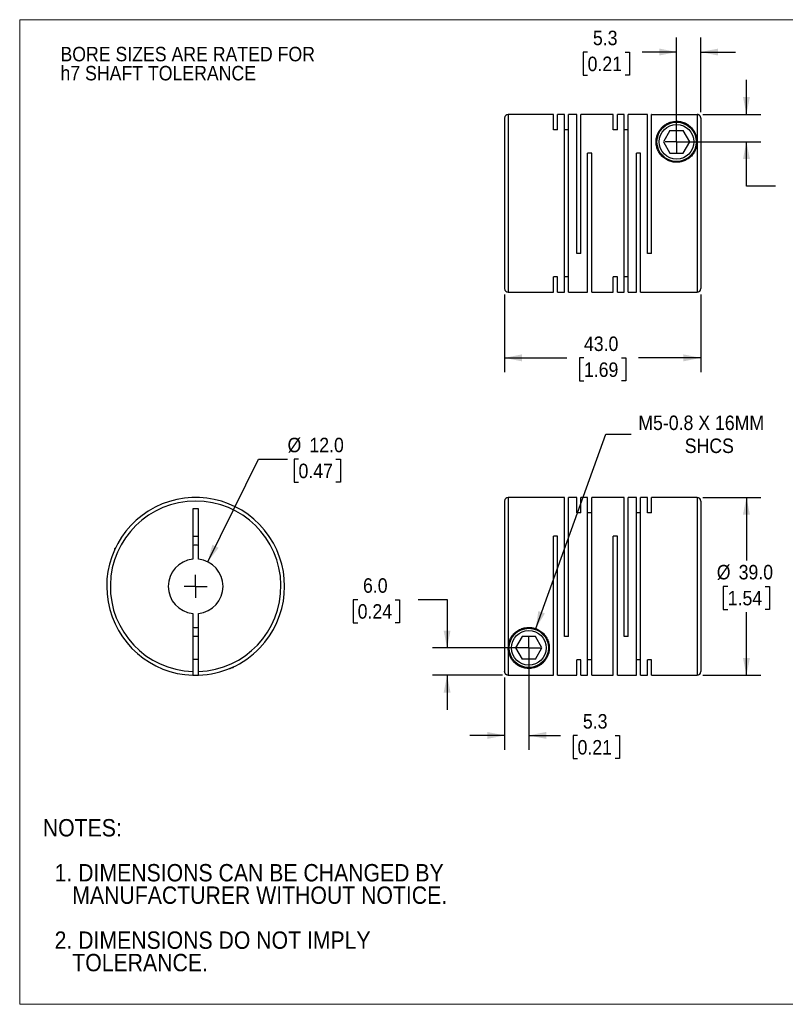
# Model space of a CAD drawing. Header units: millimetres. Extents: x 0 to 279, y 0 to 216.
# Tile 1 of 2: x 0 to 168, y 0 to 216. Entities that reach past the tile are written whole.
import ezdxf

# ---------------------------------------------------------------- set-up
doc = ezdxf.new("R2010")
doc.units = ezdxf.units.MM
doc.linetypes.add('SLD-Solid', pattern=[0])
doc.layers.add('SLD-0', color=7, linetype='SLD-Solid', lineweight=25)
doc.layers.add('TEXT', color=140, linetype='SLD-Solid', lineweight=25)
doc.styles.add('SLDTEXTSTYLE0', font='GOTHIC.TTF', dxfattribs={"width": 0.913})
doc.dimstyles.new('SLDDIMSTYLE0', dxfattribs={"dimtxt": 3.175, "dimasz": 3.81, "dimexe": 0, "dimexo": 0.0625, "dimgap": 0.79375, "dimtad": 0, "dimtih": 1, "dimtoh": 1, "dimdec": 1, "dimrnd": 1e-09, "dimzin": 4, "dimdsep": 46, "dimtxsty": 'SLDTEXTSTYLE0', "dimsah": 1, "dimcen": 0, "dimadec": 0, "dimazin": 1, "dimtfac": 1, "dimtdec": 1, "dimtofl": 0, "dimtmove": 0, "dimatfit": 3, "dimfxl": 0, "dimfrac": 2, "dimtolj": 1, "dimtzin": 12, "dimarcsym": 0})
doc.dimstyles.new('SLDDIMSTYLE1', dxfattribs={"dimtxt": 3.175, "dimasz": 3.81, "dimexe": 0, "dimexo": 0.0625, "dimgap": 0.79375, "dimtad": 0, "dimtih": 1, "dimtoh": 1, "dimdec": 1, "dimrnd": 1e-09, "dimzin": 12, "dimdsep": 46, "dimtxsty": 'SLDTEXTSTYLE0', "dimsah": 1, "dimcen": 0.09, "dimadec": 0, "dimazin": 3, "dimtfac": 1, "dimtdec": 1, "dimtmove": 0, "dimatfit": 0, "dimfxl": 0, "dimfrac": 2, "dimtolj": 1, "dimtzin": 12, "dimarcsym": 0})
doc.dimstyles.new('SLDDIMSTYLE2', dxfattribs={"dimtxt": 3.175, "dimasz": 3.81, "dimexe": 0, "dimexo": 0.0625, "dimgap": 0.79375, "dimtad": 0, "dimtih": 1, "dimtoh": 1, "dimdec": 1, "dimrnd": 1e-09, "dimzin": 4, "dimdsep": 46, "dimtxsty": 'SLDTEXTSTYLE0', "dimsah": 1, "dimcen": 0.09, "dimadec": 0, "dimazin": 1, "dimtfac": 1, "dimtdec": 1, "dimtmove": 0, "dimatfit": 0, "dimfxl": 0, "dimfrac": 2, "dimtolj": 1, "dimtzin": 12, "dimarcsym": 0})
doc.dimstyles.new('SLDDIMSTYLE3', dxfattribs={"dimtxt": 3.175, "dimasz": 3.81, "dimexe": 0, "dimexo": 0.0625, "dimgap": 0.79375, "dimtad": 0, "dimtih": 1, "dimtoh": 1, "dimdec": 1, "dimrnd": 1e-09, "dimzin": 12, "dimdsep": 46, "dimtxsty": 'SLDTEXTSTYLE0', "dimsah": 1, "dimcen": 0, "dimadec": 0, "dimazin": 3, "dimtfac": 1, "dimtdec": 1, "dimtofl": 0, "dimtmove": 0, "dimatfit": 3, "dimfxl": 0, "dimfrac": 2, "dimtolj": 1, "dimtzin": 12, "dimarcsym": 0})
doc.dimstyles.new('SLDDIMSTYLE4', dxfattribs={"dimtxt": 3.175, "dimasz": 3.81, "dimexe": 0, "dimexo": 0.0625, "dimgap": 0.79375, "dimtad": 0, "dimtih": 1, "dimtoh": 1, "dimdec": 1, "dimrnd": 1e-09, "dimzin": 4, "dimdsep": 46, "dimtxsty": 'SLDTEXTSTYLE0', "dimsah": 1, "dimcen": 0.09, "dimadec": 0, "dimazin": 1, "dimtfac": 1, "dimtdec": 1, "dimtofl": 0, "dimtmove": 0, "dimatfit": 3, "dimfxl": 0, "dimfrac": 2, "dimtolj": 1, "dimtzin": 12, "dimarcsym": 0})

# ---------------------------------------------------------------- blocks, each defined once
blk = doc.blocks.new('Block2')
at = {"color": 7, "linetype": 'SLD-Solid', "lineweight": 18}
for p, q in [((279.4, 215.9), (0, 215.9)), ((0, 0), (0, 215.9)), ((279.4, 0), (0, 0))]:
    blk.add_line(p, q, dxfattribs=at)
blk = doc.blocks.new('SW_NOTE_0_2')
at = {"layer": 'SLD-0', "color": 0, "char_height": 3.175, "attachment_point": 1, "style": 'SLDTEXTSTYLE0'}
for s, insert in [('BORE SIZES ARE RATED FOR ', (0, 4.06)), ('h7 SHAFT TOLERANCE', (0, -0.12))]:
    blk.add_mtext(s, dxfattribs=dict(at, insert=insert))
blk = doc.blocks.new('SW_NOTE_0_3')
at = {"layer": 'TEXT', "color": 0, "char_height": 3.81, "attachment_point": 1, "style": 'SLDTEXTSTYLE0'}
for s, insert in [('NOTES:', (0, 4.87)), ('  1. DIMENSIONS CAN BE CHANGED BY     ', (0, -4.99)), ('     MANUFACTURER WITHOUT NOTICE.', (0, -9.91)), ('  2. DIMENSIONS DO NOT IMPLY ', (0, -19.77)), ('     TOLERANCE.', (0, -24.69))]:
    blk.add_mtext(s, dxfattribs=dict(at, insert=insert))
blk = doc.blocks.new('_D')
at = {"layer": 'SLD-0'}
for p, q in [((41.23, 97.03), (52.37, 119.53)), ((52.37, 119.53), (58.72, 119.53)), ((61.12, 119.53), (60.15, 119.53)), ((60.15, 119.53), (60.15, 114.49)), ((69.33, 119.53), (70.3, 119.53)), ((70.3, 119.53), (70.3, 114.49)), ((60.15, 114.49), (61.12, 114.49)), ((70.3, 114.49), (69.33, 114.49))]:
    blk.add_line(p, q, dxfattribs=at)
blk.add_solid([(41.23, 97.03), (43.61, 100.1), (42.24, 100.78)], dxfattribs=at)
at = {"layer": 'SLD-0', "char_height": 3.175, "attachment_point": 1, "style": 'SLDTEXTSTYLE0'}
for s, insert in [('%%c', (58.72, 124.23)), ('12.0', (63.51, 124.23)), ('0.47', (61.12, 118.55))]:
    blk.add_mtext(s, dxfattribs=dict(at, insert=insert))
blk = doc.blocks.new('SW_CENTERMARKSYMBOL_0')
at = {"layer": 'SLD-0', "color": 0}
for q in [(0, 2.54), (-2.54, 0), (0, -2.54), (2.54, 0)]:
    blk.add_line((0, 0), q, dxfattribs=at)
blk = doc.blocks.new('_D_1')
at = {"layer": 'SLD-0'}
for p, q in [((111.6, 76.88), (111.6, 55.79)), ((106.3, 71.69), (106.3, 55.79)), ((106.3, 58.96), (98.68, 58.96)), ((111.6, 58.96), (118.54, 58.96)), ((122.29, 58.94), (121.32, 58.94)), ((121.32, 58.94), (121.32, 53.9)), ((130.5, 58.94), (131.47, 58.94)), ((131.47, 58.94), (131.47, 53.9)), ((121.32, 53.9), (122.29, 53.9)), ((131.47, 53.9), (130.5, 53.9))]:
    blk.add_line(p, q, dxfattribs=at)
for points in [[(106.3, 58.96), (102.49, 59.72), (102.49, 58.2)], [(111.6, 58.96), (115.41, 58.2), (115.41, 59.72)]]:
    blk.add_solid(points, dxfattribs=at)
at = {"layer": 'SLD-0', "char_height": 3.175, "attachment_point": 1, "style": 'SLDTEXTSTYLE0'}
for s, insert in [('5.3', (123.46, 63.64)), ('0.21', (122.29, 57.95))]:
    blk.add_mtext(s, dxfattribs=dict(at, insert=insert))
blk = doc.blocks.new('_D_2')
at = {"layer": 'SLD-0'}
for p, q in [((74.09, 88.72), (73.12, 88.72)), ((73.12, 88.72), (73.12, 83.68)), ((82.3, 88.72), (83.27, 88.72)), ((83.27, 88.72), (83.27, 83.68)), ((87.34, 88.75), (93.69, 88.75)), ((93.69, 88.75), (93.69, 78.15)), ((73.12, 83.68), (74.09, 83.68)), ((83.27, 83.68), (82.3, 83.68)), ((110.33, 78.15), (90.51, 78.15)), ((105.83, 72.16), (90.51, 72.16)), ((93.69, 72.16), (93.69, 64.54))]:
    blk.add_line(p, q, dxfattribs=at)
for points in [[(93.69, 78.15), (94.45, 81.96), (92.93, 81.96)], [(93.69, 72.16), (92.93, 68.35), (94.45, 68.35)]]:
    blk.add_solid(points, dxfattribs=at)
at = {"layer": 'SLD-0', "char_height": 3.175, "attachment_point": 1, "style": 'SLDTEXTSTYLE0'}
for s, insert in [('6.0', (75.26, 93.42)), ('0.24', (74.09, 87.74))]:
    blk.add_mtext(s, dxfattribs=dict(at, insert=insert))
blk = doc.blocks.new('_D_3')
at = {"layer": 'SLD-0'}
for p, q in [((113.12, 82.38), (128.47, 125.05)), ((128.47, 125.05), (134.03, 125.05))]:
    blk.add_line(p, q, dxfattribs=at)
blk.add_solid([(113.12, 82.38), (115.13, 85.71), (113.69, 86.23)], dxfattribs=at)
at = {"layer": 'SLD-0', "char_height": 3.175, "attachment_point": 1, "style": 'SLDTEXTSTYLE0'}
for s, insert in [('M5-0.8 X 16MM', (135.61, 129.1)), ('SHCS', (145.79, 124.06))]:
    blk.add_mtext(s, dxfattribs=dict(at, insert=insert))
blk = doc.blocks.new('_D_4')
at = {"layer": 'SLD-0'}
for p, q in [((149.77, 111.15), (162.49, 111.15)), ((159.31, 111.15), (159.31, 97.33)), ((155.21, 91.65), (154.24, 91.65)), ((154.24, 91.65), (154.24, 86.61)), ((163.42, 91.65), (164.38, 91.65)), ((164.38, 91.65), (164.38, 86.61)), ((154.24, 86.61), (155.21, 86.61)), ((164.38, 86.61), (163.42, 86.61)), ((159.31, 72.15), (159.31, 85.96)), ((149.77, 72.15), (162.49, 72.15))]:
    blk.add_line(p, q, dxfattribs=at)
for points in [[(159.31, 111.15), (158.55, 107.34), (160.07, 107.34)], [(159.31, 72.15), (160.07, 75.96), (158.55, 75.96)]]:
    blk.add_solid(points, dxfattribs=at)
at = {"layer": 'SLD-0', "char_height": 3.175, "attachment_point": 1, "style": 'SLDTEXTSTYLE0'}
for s, insert in [('%%c', (152.81, 96.35)), ('39.0', (157.6, 96.35)), ('1.54', (155.21, 90.66))]:
    blk.add_mtext(s, dxfattribs=dict(at, insert=insert))
blk = doc.blocks.new('SW_CENTERMARKSYMBOL_1')
at = {"layer": 'SLD-0', "color": 0}
for q in [(0, 2.54), (-2.54, 0), (0, -2.54), (2.54, 0)]:
    blk.add_line((0, 0), q, dxfattribs=at)
blk = doc.blocks.new('_D_6')
at = {"layer": 'SLD-0'}
for p, q in [((159.31, 195.12), (159.31, 202.74)), ((149.77, 195.12), (162.49, 195.12)), ((145.27, 189.13), (162.49, 189.13)), ((159.31, 179.41), (159.31, 189.13)), ((165.66, 179.41), (159.31, 179.41)), ((170.7, 179.39), (169.73, 179.39)), ((169.73, 179.39), (169.73, 174.35)), ((178.91, 179.39), (179.88, 179.39)), ((179.88, 179.39), (179.88, 174.35)), ((169.73, 174.35), (170.7, 174.35)), ((179.88, 174.35), (178.91, 174.35))]:
    blk.add_line(p, q, dxfattribs=at)
for points in [[(159.31, 195.12), (160.07, 198.93), (158.55, 198.93)], [(159.31, 189.13), (158.55, 185.32), (160.07, 185.32)]]:
    blk.add_solid(points, dxfattribs=at)
at = {"layer": 'SLD-0', "char_height": 3.175, "attachment_point": 1, "style": 'SLDTEXTSTYLE0'}
for s, insert in [('6.0', (171.87, 184.09)), ('0.24', (170.7, 178.4))]:
    blk.add_mtext(s, dxfattribs=dict(at, insert=insert))
blk = doc.blocks.new('_D_7')
at = {"layer": 'SLD-0'}
for p, q in [((144, 190.4), (144, 211.99)), ((149.3, 195.59), (149.3, 211.99)), ((124.49, 208.79), (123.52, 208.79)), ((123.52, 208.79), (123.52, 203.75)), ((132.7, 208.79), (133.67, 208.79)), ((133.67, 208.79), (133.67, 203.75)), ((144, 208.81), (136.45, 208.81)), ((149.3, 208.81), (156.92, 208.81)), ((123.52, 203.75), (124.49, 203.75)), ((133.67, 203.75), (132.7, 203.75))]:
    blk.add_line(p, q, dxfattribs=at)
for points in [[(144, 208.81), (140.19, 209.57), (140.19, 208.05)], [(149.3, 208.81), (153.11, 208.05), (153.11, 209.57)]]:
    blk.add_solid(points, dxfattribs=at)
at = {"layer": 'SLD-0', "char_height": 3.175, "attachment_point": 1, "style": 'SLDTEXTSTYLE0'}
for s, insert in [('5.3', (125.66, 213.49)), ('0.21', (124.49, 207.8))]:
    blk.add_mtext(s, dxfattribs=dict(at, insert=insert))
blk = doc.blocks.new('_D_8')
at = {"layer": 'SLD-0'}
for p, q in [((106.3, 155.66), (106.3, 138.58)), ((149.3, 155.66), (149.3, 138.58)), ((106.3, 141.75), (119.94, 141.75)), ((123.69, 141.73), (122.72, 141.73)), ((122.72, 141.73), (122.72, 136.69)), ((131.9, 141.73), (132.87, 141.73)), ((132.87, 141.73), (132.87, 136.69)), ((149.3, 141.75), (135.65, 141.75)), ((122.72, 136.69), (123.69, 136.69)), ((132.87, 136.69), (131.9, 136.69))]:
    blk.add_line(p, q, dxfattribs=at)
for points in [[(106.3, 141.75), (110.11, 140.99), (110.11, 142.52)], [(149.3, 141.75), (145.49, 142.52), (145.49, 140.99)]]:
    blk.add_solid(points, dxfattribs=at)
at = {"layer": 'SLD-0', "char_height": 3.175, "attachment_point": 1, "style": 'SLDTEXTSTYLE0'}
for s, insert in [('43.0', (123.69, 146.43)), ('1.69', (123.69, 140.75))]:
    blk.add_mtext(s, dxfattribs=dict(at, insert=insert))
blk = doc.blocks.new('SW_CENTERMARKSYMBOL_3')
at = {"layer": 'SLD-0', "color": 0}
for q in [(0, 2.54), (-2.54, 0), (0, -2.54), (2.54, 0)]:
    blk.add_line((0, 0), q, dxfattribs=at)

msp = doc.modelspace()

# ---------------------------------------------------------------- linework, layer by layer
for p, q in [((106.3, 194.33), (106.3, 156.93)), ((117, 195.13), (107.1, 195.13)), ((107.1, 195.13), (107.1, 156.13)), ((117, 191.74), (117, 195.13)), ((119.4, 195.13), (117.92, 195.13)), ((117.92, 191.74), (117.92, 195.13)), ((119.4, 156.13), (119.4, 195.13)), ((122.1, 195.13), (120.32, 195.13)), ((120.32, 156.13), (120.32, 195.13)), ((122.1, 164.63), (122.1, 195.13)), ((130.1, 195.13), (123.02, 195.13)), ((123.02, 164.63), (123.02, 195.13)), ((130.1, 191.74), (130.1, 195.13)), ((132.5, 195.13), (131.02, 195.13)), ((131.02, 191.74), (131.02, 195.13)), ((132.5, 156.13), (132.5, 195.13)), ((137.6, 195.13), (133.42, 195.13)), ((133.42, 156.13), (133.42, 195.13)), ((137.6, 164.63), (137.6, 195.13)), ((138.6, 195.13), (138.52, 195.13)), ((138.52, 164.63), (138.52, 195.13)), ((138.6, 195.12), (138.6, 195.13)), ((138.6, 195.12), (148.5, 195.12)), ((148.5, 195.12), (148.5, 189.13)), ((149.3, 194.32), (149.3, 156.93)), ((117.92, 191.74), (117, 191.74)), ((120.32, 191.74), (119.4, 191.74)), ((131.02, 191.74), (130.1, 191.74)), ((133.42, 191.74), (132.5, 191.74)), ((142.55, 191.63), (141.11, 189.13)), ((142.55, 191.63), (145.44, 191.63)), ((146.88, 189.13), (145.44, 191.63)), ((141.11, 189.13), (142.55, 186.63)), ((145.44, 186.63), (146.88, 189.13)), ((148.5, 189.13), (148.5, 156.13)), ((125.42, 186.63), (124.5, 186.63)), ((124.5, 156.13), (124.5, 186.63)), ((125.42, 156.13), (125.42, 186.63)), ((136.12, 186.63), (135.2, 186.63)), ((135.2, 156.13), (135.2, 186.63)), ((136.12, 156.13), (136.12, 186.63)), ((142.55, 186.63), (145.44, 186.63)), ((123.02, 164.63), (122.1, 164.63)), ((138.52, 164.63), (137.6, 164.63)), ((117.92, 159.53), (117, 159.53)), ((117, 156.13), (117, 159.53)), ((117.92, 156.13), (117.92, 159.53)), ((120.32, 159.53), (119.4, 159.53)), ((131.02, 159.53), (130.1, 159.53)), ((130.1, 156.13), (130.1, 159.53)), ((131.02, 156.13), (131.02, 159.53)), ((133.42, 159.53), (132.5, 159.53)), ((107.1, 156.13), (117, 156.13)), ((117.92, 156.13), (119.4, 156.13)), ((120.32, 156.13), (124.5, 156.13)), ((125.42, 156.13), (130.1, 156.13)), ((131.02, 156.13), (132.5, 156.13)), ((133.42, 156.13), (135.2, 156.13)), ((136.12, 156.13), (148.5, 156.13)), ((106.3, 110.35), (106.3, 72.96)), ((119.4, 111.15), (107.1, 111.15)), ((107.1, 111.15), (107.1, 78.15)), ((119.4, 80.65), (119.4, 111.15)), ((122.1, 111.15), (120.32, 111.15)), ((120.32, 80.65), (120.32, 111.15)), ((122.1, 107.75), (122.1, 111.15)), ((124.5, 111.15), (123.02, 111.15)), ((123.02, 107.75), (123.02, 111.15)), ((124.5, 72.15), (124.5, 111.15)), ((132.5, 111.15), (125.42, 111.15)), ((125.42, 72.15), (125.42, 111.15)), ((132.5, 80.65), (132.5, 111.15)), ((135.2, 111.15), (133.42, 111.15)), ((133.42, 80.65), (133.42, 111.15)), ((135.2, 72.15), (135.2, 111.15)), ((137.6, 111.15), (136.12, 111.15)), ((136.12, 72.15), (136.12, 111.15)), ((137.6, 107.75), (137.6, 111.15)), ((148.5, 111.15), (138.52, 111.15)), ((138.52, 107.75), (138.52, 111.15)), ((148.5, 111.15), (148.5, 72.15)), ((149.3, 110.35), (149.3, 72.95)), ((39.22, 108.65), (37.92, 108.65)), ((37.92, 108.65), (37.92, 97.61)), ((39.22, 97.61), (39.22, 108.65)), ((123.02, 107.75), (122.1, 107.75)), ((125.42, 107.75), (124.5, 107.75)), ((136.12, 107.75), (135.2, 107.75)), ((138.52, 107.75), (137.6, 107.75)), ((37.92, 102.65), (39.22, 102.65)), ((117.92, 102.65), (117, 102.65)), ((117, 72.16), (117, 102.65)), ((117.92, 72.15), (117.92, 102.65)), ((131.02, 102.65), (130.1, 102.65)), ((130.1, 72.15), (130.1, 102.65)), ((131.02, 72.15), (131.02, 102.65)), ((20.98, 100.05), (20.77, 99.85)), ((20.77, 99.85), (20.77, 99.61)), ((20.77, 99.85), (20.88, 99.85)), ((37.92, 85.68), (37.92, 72.96)), ((39.22, 72.96), (39.22, 85.68)), ((39.22, 80.65), (37.92, 80.65)), ((110.15, 80.65), (108.71, 78.15)), ((113.04, 80.65), (110.15, 80.65)), ((114.48, 78.15), (113.04, 80.65)), ((120.32, 80.65), (119.4, 80.65)), ((133.42, 80.65), (132.5, 80.65)), ((107.1, 78.15), (107.1, 72.16)), ((108.71, 78.15), (110.15, 75.65)), ((113.04, 75.65), (114.48, 78.15)), ((37.92, 75.65), (39.22, 75.65)), ((113.04, 75.65), (110.15, 75.65)), ((46.54, 73.85), (46.77, 73.85)), ((46.77, 73.85), (46.98, 74.05)), ((46.77, 73.85), (46.77, 73.96)), ((123.02, 75.55), (122.1, 75.55)), ((122.1, 72.15), (122.1, 75.55)), ((123.02, 72.15), (123.02, 75.55)), ((125.42, 75.55), (124.5, 75.55)), ((136.12, 75.55), (135.2, 75.55)), ((138.52, 75.55), (137.6, 75.55)), ((137.6, 72.15), (137.6, 75.55)), ((138.52, 72.15), (138.52, 75.55)), ((107.1, 72.16), (117, 72.16)), ((117.92, 72.15), (122.1, 72.15)), ((123.02, 72.15), (124.5, 72.15)), ((125.42, 72.15), (130.1, 72.15)), ((131.02, 72.15), (135.2, 72.15)), ((136.12, 72.15), (137.6, 72.15)), ((138.52, 72.15), (148.5, 72.15))]:
    msp.add_line(p, q)
for centre, radius in [((144, 189.13), 4.3), ((144, 189.13), 3.8), ((111.6, 78.15), 4.3), ((111.6, 78.15), 3.8)]:
    msp.add_circle(centre, radius)
for centre, radius, start, end in [((107.1, 194.33), 0.8, 90, 180), ((107.1, 156.93), 0.8, 180, 270), ((148.5, 156.93), 0.8, 270, 0), ((38.57, 91.65), 19.5, 316.1869, 268.0898), ((38.57, 91.65), 18.7, 271.992, 268.008), ((107.1, 110.35), 0.8, 90, 180), ((148.5, 110.35), 0.8, 0, 90), ((38.57, 91.65), 9, 85.8584, 94.1416), ((38.57, 91.65), 6, 96.2192, 263.7808), ((38.57, 91.65), 6, 276.2192, 83.7808), ((38.57, 91.65), 9, 265.8584, 274.1416), ((38.57, 91.65), 19.5, 271.9102, 316.1869), ((38.57, 91.65), 19.5, 268.0871, 271.9129), ((148.5, 72.95), 0.8, 270, 0)]:
    msp.add_arc(centre, radius, start, end)
for points, knots in [([(149.3, 194.32), (149.3, 194.35), (149.29, 194.41), (149.28, 194.5), (149.26, 194.58), (149.22, 194.66), (149.19, 194.73), (149.14, 194.8), (149.09, 194.86), (149.04, 194.91), (148.98, 194.96), (148.92, 195), (148.86, 195.04), (148.8, 195.06), (148.74, 195.09), (148.68, 195.1), (148.62, 195.12), (148.56, 195.12), (148.52, 195.12), (148.5, 195.12)], [0, 0, 0, 0, 0.071069, 0.140606, 0.208613, 0.275089, 0.340035, 0.403449, 0.465332, 0.525685, 0.584507, 0.641799, 0.69756, 0.751791, 0.804492, 0.855663, 0.905304, 0.953416, 1, 1, 1, 1]), ([(148.5, 189.13), (148.5, 189.67), (148.36, 190.43), (147.96, 191.31), (147.57, 191.9), (147.09, 192.43), (146.59, 192.83), (146.14, 193.1), (145.76, 193.28), (145.35, 193.43), (144.88, 193.56), (144.36, 193.63), (143.81, 193.64), (143.27, 193.59), (142.79, 193.48), (142.35, 193.33), (141.84, 193.1), (141.28, 192.75), (140.74, 192.26), (140.29, 191.72), (139.93, 191.1), (139.66, 190.41), (139.51, 189.66), (139.48, 188.86), (139.6, 188.04), (139.91, 187.19), (140.4, 186.37), (141.1, 185.64), (142, 185.06), (142.84, 184.76), (143.52, 184.65), (144.17, 184.62), (144.99, 184.71), (145.93, 185.03), (146.75, 185.53), (147.42, 186.16), (147.92, 186.88), (148.26, 187.63), (148.46, 188.39), (148.5, 188.89), (148.5, 189.13)], [0, 0, 0, 0, 0.06223, 0.09355, 0.124752, 0.155914, 0.187298, 0.204082, 0.21871, 0.235532, 0.250076, 0.26627, 0.281408, 0.296184, 0.312791, 0.327335, 0.344132, 0.375368, 0.406533, 0.437515, 0.468652, 0.499851, 0.532648, 0.562116, 0.59447, 0.624545, 0.65637, 0.686925, 0.718189, 0.749231, 0.762668, 0.776104, 0.804051, 0.831993, 0.859747, 0.887966, 0.915288, 0.943908, 0.970974, 1, 1, 1, 1]), ([(107.1, 78.15), (107.1, 77.9), (107.14, 77.38), (107.33, 76.65), (107.63, 75.98), (108.03, 75.38), (108.51, 74.85), (109, 74.46), (109.45, 74.19), (109.83, 74), (110.24, 73.85), (110.71, 73.73), (111.23, 73.65), (111.79, 73.64), (112.33, 73.7), (112.8, 73.8), (113.24, 73.95), (113.76, 74.18), (114.31, 74.53), (114.86, 75.02), (115.31, 75.57), (115.67, 76.18), (115.94, 76.88), (116.09, 77.62), (116.11, 78.42), (115.99, 79.24), (115.69, 80.1), (115.2, 80.91), (114.49, 81.65), (113.6, 82.23), (112.55, 82.59), (111.43, 82.69), (110.33, 82.51), (109.32, 82.08), (108.47, 81.44), (107.83, 80.67), (107.24, 79.55), (107.1, 78.69), (107.1, 78.15)], [0, 0, 0, 0, 0.029363, 0.062366, 0.093694, 0.124904, 0.156074, 0.187466, 0.204254, 0.218886, 0.235713, 0.250261, 0.266459, 0.2816, 0.29638, 0.312991, 0.327539, 0.34434, 0.375585, 0.406758, 0.437748, 0.468893, 0.5001, 0.532906, 0.562381, 0.594744, 0.624826, 0.65666, 0.687223, 0.718495, 0.749545, 0.780845, 0.812143, 0.843285, 0.87477, 0.905364, 0.937416, 1, 1, 1, 1]), ([(46.08, 73.65), (46.08, 73.65), (46.08, 73.65), (46.16, 73.68), (46.27, 73.73), (46.36, 73.77), (46.45, 73.81), (46.51, 73.84), (46.53, 73.85)], [0, 0, 0, 0, 0.132878, 0.499099, 0.630606, 0.767865, 0.911476, 1, 1, 1, 1]), ([(37.92, 72.96), (37.92, 72.93), (37.92, 72.88), (37.92, 72.8), (37.92, 72.73), (37.92, 72.63), (37.92, 72.51), (37.92, 72.39), (37.92, 72.29), (37.92, 72.22), (37.92, 72.17), (37.92, 72.16), (37.92, 72.16)], [0, 0, 0, 0, 0.062757, 0.124959, 0.187214, 0.250129, 0.374738, 0.499773, 0.62467, 0.749998, 0.874891, 1, 1, 1, 1]), ([(39.22, 72.16), (39.22, 72.16), (39.22, 72.16), (39.22, 72.18), (39.22, 72.2), (39.22, 72.23), (39.22, 72.28), (39.22, 72.33), (39.22, 72.41), (39.22, 72.51), (39.22, 72.65), (39.22, 72.8), (39.22, 72.91), (39.22, 72.96)], [0, 0, 0, 0, 0.073591, 0.144978, 0.215062, 0.284793, 0.355135, 0.42703, 0.501358, 0.623738, 0.75084, 0.875648, 1, 1, 1, 1]), ([(107.1, 72.16), (107.07, 72.16), (107.01, 72.16), (106.92, 72.18), (106.83, 72.2), (106.75, 72.23), (106.67, 72.28), (106.6, 72.33), (106.51, 72.41), (106.43, 72.51), (106.35, 72.65), (106.31, 72.8), (106.3, 72.91), (106.3, 72.96)], [0, 0, 0, 0, 0.073591, 0.144978, 0.215062, 0.284793, 0.355135, 0.42703, 0.501358, 0.623738, 0.75084, 0.875648, 1, 1, 1, 1])]:
    msp.add_open_spline(points, degree=3, knots=knots)

# ---------------------------------------------------------------- block references
at = {"color": 7, "linetype": 'Continuous'}
msp.add_blockref('Block2', (0, 0), dxfattribs=at)
at = {"layer": 'SLD-0'}
for name, p in [('SW_NOTE_0_2', (8.94, 205.89)), ('SW_CENTERMARKSYMBOL_3', (144, 189.13)), ('SW_CENTERMARKSYMBOL_0', (38.57, 91.65)), ('SW_CENTERMARKSYMBOL_1', (111.6, 78.15))]:
    msp.add_blockref(name, p, dxfattribs=at)
at = {"layer": 'TEXT'}
msp.add_blockref('SW_NOTE_0_3', (5.07, 35.75), dxfattribs=at)

# ---------------------------------------------------------------- dimensions: what is measured, and where the dimension line sits
at = {"layer": 'SLD-0'}
for base, p1, p2, dimstyle, picture, middle in [((144, 208.81), (149.3, 194.32), (144, 189.13), 'SLDDIMSTYLE1', '_D_7', (128.59, 208.81)), ((106.3, 141.75), (149.3, 156.93), (106.3, 156.93), 'SLDDIMSTYLE4', '_D_8', (127.8, 141.75)), ((111.6, 58.96), (106.3, 72.96), (111.6, 78.15), 'SLDDIMSTYLE1', '_D_1', (126.4, 58.96))]:
    dim = msp.add_linear_dim(base=base, p1=p1, p2=p2, dimstyle=dimstyle, dxfattribs=at)
    dim.commit()
    dim.dimension.update_dxf_attribs({"geometry": picture, "text_midpoint": middle, "dimtype": 160})
for base, p1, p2, picture, middle in [((159.31, 189.13), (148.5, 195.12), (144, 189.13), '_D_6', (159.31, 179.41)), ((93.69, 78.15), (107.1, 72.16), (111.6, 78.15), '_D_2', (93.69, 88.75))]:
    dim = msp.add_linear_dim(base=base, p1=p1, p2=p2, angle=90, dimstyle='SLDDIMSTYLE2', dxfattribs=at)
    dim.commit()
    dim.dimension.update_dxf_attribs({"geometry": picture, "text_midpoint": middle, "dimtype": 160})
dim = msp.add_diameter_dim_2p(p1=(110.07, 73.91), p2=(113.12, 82.38), text='M5-0.8 X 16MM\\PSHCS', dimstyle='SLDDIMSTYLE3', override={"dimpost": '<>'}, dxfattribs=at)
dim.commit()
dim.dimension.update_dxf_attribs({"geometry": '_D_3', "text_midpoint": (151.06, 125.05), "dimtype": 163})
dim = msp.add_diameter_dim_2p(p1=(35.91, 86.27), p2=(41.23, 97.03), dimstyle='SLDDIMSTYLE0', dxfattribs=at)
dim.commit()
dim.dimension.update_dxf_attribs({"geometry": '_D', "text_midpoint": (65.22, 119.53), "dimtype": 163})
dim = msp.add_linear_dim(base=(159.31, 72.15), p1=(148.5, 111.15), p2=(148.5, 72.15), angle=90, text='%%c<>', dimstyle='SLDDIMSTYLE4', dxfattribs=at)
dim.commit()
dim.dimension.update_dxf_attribs({"geometry": '_D_4', "text_midpoint": (159.31, 91.65), "dimtype": 160})

doc.saveas('drawing.dxf')
